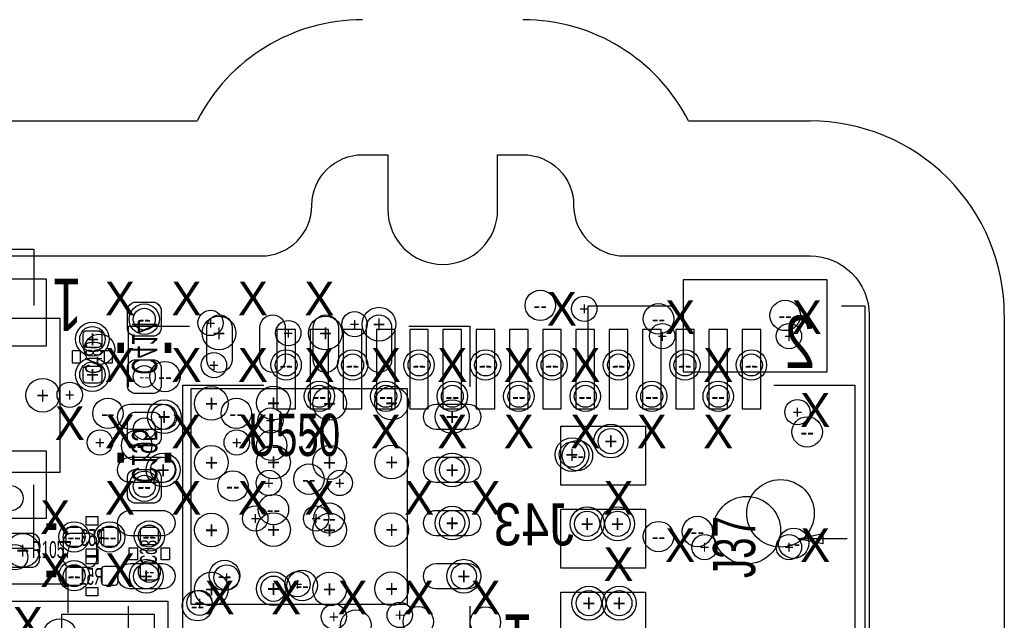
# Model space of a CAD drawing. Extents: x -22 to 398, y -34 to 263.
# Tile 34 of 39: x 49 to 64, y 28 to 37. Entities that reach past the tile are written whole.
import ezdxf
from ezdxf.enums import TextEntityAlignment as Align

# ---------------------------------------------------------------- set-up
doc = ezdxf.new("R2010")
doc.units = 0
for name, color, linetype in [('ASSY_BOT', 17, 'CONTINUOUS'), ('ASSY_TOP', 18, 'CONTINUOUS'), ('BOT', 16, 'CONTINUOUS'), ('DRILL', 12, 'CONTINUOUS'), ('OUTLINE', 6, 'CONTINUOUS'), ('SILK_BOT', 13, 'CONTINUOUS'), ('SILK_TOP', 14, 'CONTINUOUS'), ('TOP', 15, 'CONTINUOUS')]:
    doc.layers.add(name, color=color, linetype=linetype)

# ---------------------------------------------------------------- blocks, each defined once
blk = doc.blocks.new('FIGURE_CIRCLE')
blk.add_circle((0, 0), 0.5)

msp = doc.modelspace()

# ---------------------------------------------------------------- linework, layer by layer
at = {"layer": 'BOT'}
for points in [[(50.628804, 32.10687), (50.628804, 32.41167, -0.294587), (50.730404, 32.51327), (51.035204, 32.51327, -0.294587), (51.136804, 32.41167), (51.136804, 32.10687, -0.294587), (51.035204, 32.00527), (50.730404, 32.00527, -0.294587)], [(50.628804, 31.24327), (50.628804, 31.54807, -0.294587), (50.730404, 31.64967), (51.035204, 31.64967, -0.294587), (51.136804, 31.54807), (51.136804, 31.24327, -0.294587), (51.035204, 31.14167), (50.730404, 31.14167, -0.294587)], [(50.628804, 30.45587), (50.628804, 30.76067, -0.294587), (50.730404, 30.86227), (51.035204, 30.86227, -0.294587), (51.136804, 30.76067), (51.136804, 30.45587, -0.294587), (51.035204, 30.35427), (50.730404, 30.35427, -0.294587)], [(50.628804, 29.59227), (50.628804, 29.89707, -0.294587), (50.730404, 29.99867), (51.035204, 29.99867, -0.294587), (51.136804, 29.89707), (51.136804, 29.59227, -0.294587), (51.035204, 29.49067), (50.730404, 29.49067, -0.294587)], [(49.955704, 29.07157, 0.414214), (49.904904, 29.12237), (49.752504, 29.12237, 0.414214), (49.701704, 29.07157), (49.701704, 28.89377, 0.414214), (49.752504, 28.84297), (49.904904, 28.84297, 0.414214), (49.955704, 28.89377)], [(50.235104, 28.89377, 0.414214), (50.285904, 28.84297), (50.438304, 28.84297, 0.414214), (50.489104, 28.89377), (50.489104, 29.07157, 0.414214), (50.438304, 29.12237), (50.285904, 29.12237, 0.414214), (50.235104, 29.07157)], [(51.047904, 28.86837, 0.414214), (51.098704, 28.91917), (51.098704, 29.07157, 0.414214), (51.047904, 29.12237), (50.870104, 29.12237, 0.414214), (50.819304, 29.07157), (50.819304, 28.91917, 0.414214), (50.870104, 28.86837)], [(50.870104, 28.58897, 0.414214), (50.819304, 28.53817), (50.819304, 28.38577, 0.414214), (50.870104, 28.33497), (51.047904, 28.33497, 0.414214), (51.098704, 28.38577), (51.098704, 28.53817, 0.414214), (51.047904, 28.58897)], [(49.955704, 28.48737, 0.414214), (49.904904, 28.53817), (49.752504, 28.53817, 0.414214), (49.701704, 28.48737), (49.701704, 28.30957, 0.414214), (49.752504, 28.25877), (49.904904, 28.25877, 0.414214), (49.955704, 28.30957)], [(50.235104, 28.30957, 0.414214), (50.285904, 28.25877), (50.438304, 28.25877, 0.414214), (50.489104, 28.30957), (50.489104, 28.48737, 0.414214), (50.438304, 28.53817), (50.285904, 28.53817, 0.414214), (50.235104, 28.48737)]]:
    msp.add_lwpolyline(points, format="xyb", close=True, dxfattribs=at)
for points in [[(48.324008, 32.269938), (48.324008, 29.958538), (49.619408, 29.958538), (49.619408, 32.269938)], [(53.15458, 30.911546), (53.15458, 32.105346), (52.87518, 32.105346), (52.87518, 30.911546)], [(53.654706, 30.911546), (53.654706, 32.105346), (53.375306, 32.105346), (53.375306, 30.911546)], [(54.154578, 30.911546), (54.154578, 32.105346), (53.875178, 32.105346), (53.875178, 30.911546)], [(54.654704, 30.911546), (54.654704, 32.105346), (54.375304, 32.105346), (54.375304, 30.911546)], [(55.154576, 30.911546), (55.154576, 32.105346), (54.875176, 32.105346), (54.875176, 30.911546)], [(55.654702, 30.911546), (55.654702, 32.105346), (55.375302, 32.105346), (55.375302, 30.911546)], [(56.154574, 30.911546), (56.154574, 32.105346), (55.875174, 32.105346), (55.875174, 30.911546)], [(56.6547, 30.911546), (56.6547, 32.105346), (56.3753, 32.105346), (56.3753, 30.911546)], [(57.154826, 30.911546), (57.154826, 32.105346), (56.875426, 32.105346), (56.875426, 30.911546)], [(57.654698, 30.911546), (57.654698, 32.105346), (57.375298, 32.105346), (57.375298, 30.911546)], [(58.154824, 30.911546), (58.154824, 32.105346), (57.875424, 32.105346), (57.875424, 30.911546)], [(58.654696, 30.911546), (58.654696, 32.105346), (58.375296, 32.105346), (58.375296, 30.911546)], [(59.154822, 30.911546), (59.154822, 32.105346), (58.875422, 32.105346), (58.875422, 30.911546)], [(59.654694, 30.911546), (59.654694, 32.105346), (59.375294, 32.105346), (59.375294, 30.911546)], [(60.15482, 30.911546), (60.15482, 32.105346), (59.87542, 32.105346), (59.87542, 30.911546)], [(51.035204, 26.62047), (51.035204, 27.81427), (49.638204, 27.81427), (49.638204, 26.62047)]]:
    msp.add_lwpolyline(points, close=True, dxfattribs=at)
msp.add_circle((60.452, 29.337), 0.508, dxfattribs=at)
at = {"layer": 'OUTLINE'}
for points in [[(54.1655, 36.7665, 0.28186), (51.676808, 35.2425)], [(59.067192, 35.2425, 0.28186), (56.5785, 36.7665)], [(63.8175, 32.3215, 0.414214), (60.8965, 35.2425)], [(14.2875, 33.2105), (52.6415, 33.2105, 0.414203), (53.4035, 33.9725, -0.414224), (54.1655, 34.7345), (54.5465, 34.7345), (54.5465, 33.909, 0.999947), (56.1975, 33.909), (56.1975, 34.7345), (56.5785, 34.7345, -0.414231), (57.3405, 33.9725, 0.414196), (58.1025, 33.2105), (60.8965, 33.2105, -0.414228), (61.7855, 32.3215), (61.7855, 8.6995, -0.414205), (60.8965, 7.8105)]]:
    msp.add_lwpolyline(points, format="xyb", dxfattribs=at)
for points in [[(11.8745, 35.2425), (51.676808, 35.2425)], [(59.067192, 35.2425), (60.8965, 35.2425)], [(63.8175, 32.3215), (63.8175, 8.6995)]]:
    msp.add_lwpolyline(points, dxfattribs=at)
at = {"layer": 'SILK_BOT'}
for points in [[(39.271702, 32.464248), (39.271702, 33.314132), (49.221898, 33.314132), (49.221898, 32.464248)], [(52.6796, 27.1526), (51.4604, 27.1526), (51.4604, 31.2674), (52.6796, 31.2674)], [(60.3504, 31.2674), (61.5696, 31.2674), (61.5696, 27.1526), (60.3504, 27.1526)], [(46.746922, 28.814268), (49.221898, 28.814268), (49.221898, 29.764228)]]:
    msp.add_lwpolyline(points, dxfattribs=at)
at = {"layer": 'SILK_BOT', "const_width": 0.1016}
for points in [[(50.527204, 31.75127), (50.527204, 31.90367)], [(51.238404, 31.75127), (51.238404, 31.90367)], [(50.527204, 30.10027), (50.527204, 30.25267)], [(51.238404, 30.10027), (51.238404, 30.25267)]]:
    msp.add_lwpolyline(points, dxfattribs=at)
at = {"layer": 'SILK_BOT'}
for points in [[(50.184304, 29.28747), (50.184304, 29.16047), (50.006504, 29.16047), (50.006504, 29.28747)], [(50.184304, 28.80487), (50.184304, 28.67787), (50.006504, 28.67787), (50.006504, 28.80487)], [(50.654204, 28.81757), (50.781204, 28.81757), (50.781204, 28.63977), (50.654204, 28.63977)], [(51.136804, 28.81757), (51.263804, 28.81757), (51.263804, 28.63977), (51.136804, 28.63977)], [(50.184304, 28.70327), (50.184304, 28.57627), (50.006504, 28.57627), (50.006504, 28.70327)], [(50.184304, 28.22067), (50.184304, 28.09367), (50.006504, 28.09367), (50.006504, 28.22067)], [(51.238404, 24.71547), (47.225204, 24.71547), (47.225204, 28.01747), (51.238404, 28.01747)]]:
    msp.add_lwpolyline(points, close=True, dxfattribs=at)
at = {"layer": 'SILK_TOP'}
for points in [[(57.5564, 31.496), (57.5564, 32.4612), (58.801, 32.4612)], [(61.3664, 32.4612), (61.722, 32.4612), (61.722, 25.4508), (61.3664, 25.4508)], [(50.6476, 31.242), (50.6476, 32.1564), (51.562, 32.1564)], [(54.864, 32.1564), (55.7784, 32.1564), (55.7784, 31.242)], [(49.612804, 31.95447), (49.612804, 30.17647)], [(61.4553, 28.956), (60.7187, 28.956), (61.087, 29.0322), (61.087, 28.8798), (60.7187, 28.956)], [(49.739804, 27.83967), (49.739804, 28.27147), (46.691804, 28.27147), (46.691804, 27.83967)], [(51.562, 27.0256), (50.6476, 27.0256), (50.6476, 27.94)], [(55.7784, 27.94), (55.7784, 27.0256), (54.864, 27.0256)]]:
    msp.add_lwpolyline(points, dxfattribs=at)
for points in [[(49.924462, 31.780988), (49.797462, 31.780988), (49.797462, 31.603188), (49.924462, 31.603188)], [(50.407062, 31.780988), (50.280062, 31.780988), (50.280062, 31.603188), (50.407062, 31.603188)]]:
    msp.add_lwpolyline(points, close=True, dxfattribs=at)
at = {"layer": 'SILK_TOP', "const_width": 0.1016}
for points in [[(49.562004, 29.13507), (49.409604, 29.13507)], [(49.562004, 28.42387), (49.409604, 28.42387)]]:
    msp.add_lwpolyline(points, dxfattribs=at)
at = {"layer": 'TOP'}
for points in [[(49.409604, 32.86887), (49.409604, 31.85287), (48.698404, 31.85287), (48.698404, 32.86887)], [(61.1505, 31.461202), (58.9915, 31.461202), (58.9915, 32.858202), (61.1505, 32.858202)], [(54.837965, 31.215965), (54.837965, 27.966035), (51.588035, 27.966035), (51.588035, 31.215965)], [(58.42, 29.761434), (57.15, 29.761434), (57.15, 30.650434), (58.42, 30.650434)], [(49.409604, 30.27807), (49.409604, 29.26207), (48.698404, 29.26207), (48.698404, 30.27807)], [(58.42, 28.5115), (57.15, 28.5115), (57.15, 29.4005), (58.42, 29.4005)], [(58.42, 27.261566), (57.15, 27.261566), (57.15, 28.150566), (58.42, 28.150566)]]:
    msp.add_lwpolyline(points, close=True, dxfattribs=at)
for points in [[(52.203604, 32.13227), (52.203604, 31.64967, -1), (51.822604, 31.64967), (51.822604, 32.13227, -1)], [(53.00345, 32.13227), (53.00345, 31.64967, -1), (52.62245, 31.64967), (52.62245, 32.13227, -1)], [(53.80355, 32.13227), (53.80355, 31.64967, -1), (53.42255, 31.64967), (53.42255, 32.13227, -1)], [(54.603396, 32.13227), (54.603396, 31.64967, -1), (54.222396, 31.64967), (54.222396, 32.13227, -1)], [(50.013362, 31.831788, -0.414214), (49.962562, 31.882588), (49.962562, 32.034988, -0.414214), (50.013362, 32.085788), (50.191162, 32.085788, -0.414214), (50.241962, 32.034988), (50.241962, 31.882588, -0.414214), (50.191162, 31.831788)], [(50.191162, 31.552388, -0.414214), (50.241962, 31.501588), (50.241962, 31.349188, -0.414214), (50.191162, 31.298388), (50.013362, 31.298388, -0.414214), (49.962562, 31.349188), (49.962562, 31.501588, -0.414214), (50.013362, 31.552388)], [(51.15433, 30.600396), (50.67173, 30.600396, -1), (50.67173, 30.981396), (51.15433, 30.981396, -1)], [(55.75427, 30.600396), (55.27167, 30.600396, -1), (55.27167, 30.981396), (55.75427, 30.981396, -1)], [(51.15433, 29.80055), (50.67173, 29.80055, -1), (50.67173, 30.18155), (51.15433, 30.18155, -1)], [(55.75427, 29.80055), (55.27167, 29.80055, -1), (55.27167, 30.18155), (55.75427, 30.18155, -1)], [(51.15433, 29.00045), (50.67173, 29.00045, -1), (50.67173, 29.38145), (51.15433, 29.38145, -1)], [(55.75427, 29.00045), (55.27167, 29.00045, -1), (55.27167, 29.38145), (55.75427, 29.38145, -1)], [(49.206404, 29.03347), (48.901604, 29.03347, 0.294587), (48.800004, 28.93187), (48.800004, 28.62707, 0.294587), (48.901604, 28.52547), (49.206404, 28.52547, 0.294587), (49.308004, 28.62707), (49.308004, 28.93187, 0.294587)], [(50.070004, 29.03347), (49.765204, 29.03347, 0.294587), (49.663604, 28.93187), (49.663604, 28.62707, 0.294587), (49.765204, 28.52547), (50.070004, 28.52547, 0.294587), (50.171604, 28.62707), (50.171604, 28.93187, 0.294587)], [(51.15433, 28.200604), (50.67173, 28.200604, -1), (50.67173, 28.581604), (51.15433, 28.581604, -1)], [(55.75427, 28.200604), (55.27167, 28.200604, -1), (55.27167, 28.581604), (55.75427, 28.581604, -1)]]:
    msp.add_lwpolyline(points, format="xyb", close=True, dxfattribs=at)
msp.add_circle((59.944, 29.083), 0.508, dxfattribs=at)

# ---------------------------------------------------------------- block references
at = {"layer": 'DRILL'}
for p, xscale, yscale in [((56.83885, 32.46755), 0.4572, 0.4572), ((57.500012, 32.415988), 0.381, 0.381), ((50.882804, 32.25927), 0.4572, 0.4572), ((54.412896, 32.183578), 0.508, 0.508), ((58.61685, 32.26435), 0.4572, 0.4572), ((60.52185, 32.31515), 0.4572, 0.4572), ((50.882804, 32.25927), 0.3302, 0.3302), ((51.879754, 32.20212), 0.381, 0.381), ((52.006754, 32.04972), 0.508, 0.508), ((53.606954, 32.04972), 0.508, 0.508), ((54.045612, 32.183578), 0.381, 0.381), ((50.102262, 31.958788), 0.508, 0.508), ((50.102262, 31.958788), 0.381, 0.381), ((53.048154, 32.04972), 0.381, 0.381), ((58.674, 32.004), 0.381, 0.381), ((60.579, 32.004), 0.381, 0.381), ((50.20945, 31.80715), 0.4572, 0.4572), ((51.930554, 31.56712), 0.381, 0.381), ((53.01615, 31.570168), 0.4572, 0.4572), ((53.01615, 31.570168), 0.3302, 0.3302), ((54.015894, 31.570168), 0.4572, 0.4572), ((54.015894, 31.570168), 0.3302, 0.3302), ((55.015638, 31.570168), 0.4572, 0.4572), ((55.015638, 31.570168), 0.3302, 0.3302), ((56.015382, 31.570168), 0.4572, 0.4572), ((56.015382, 31.570168), 0.3302, 0.3302), ((57.015126, 31.570168), 0.4572, 0.4572), ((57.015126, 31.570168), 0.3302, 0.3302), ((58.01487, 31.570168), 0.4572, 0.4572), ((58.01487, 31.570168), 0.3302, 0.3302), ((59.014614, 31.570168), 0.4572, 0.4572), ((59.014614, 31.570168), 0.3302, 0.3302), ((60.014358, 31.570168), 0.4572, 0.4572), ((60.014358, 31.570168), 0.3302, 0.3302), ((50.102262, 31.425388), 0.508, 0.508), ((50.102262, 31.425388), 0.381, 0.381), ((50.882804, 31.39567), 0.3302, 0.3302), ((51.193954, 31.39567), 0.4572, 0.4572), ((49.35474, 31.114238), 0.508, 0.508), ((49.76114, 31.12135), 0.381, 0.381), ((52.825396, 30.997398), 0.508, 0.508), ((53.516276, 31.098998), 0.4572, 0.4572), ((53.516276, 31.098998), 0.3302, 0.3302), ((54.51602, 31.098998), 0.4572, 0.4572), ((54.603396, 30.997398), 0.508, 0.508), ((54.51602, 31.098998), 0.3302, 0.3302), ((55.515764, 31.098998), 0.4572, 0.4572), ((55.515764, 31.098998), 0.3302, 0.3302), ((56.515508, 31.098998), 0.4572, 0.4572), ((56.515508, 31.098998), 0.3302, 0.3302), ((57.515252, 31.098998), 0.4572, 0.4572), ((57.515252, 31.098998), 0.3302, 0.3302), ((58.514996, 31.098998), 0.4572, 0.4572), ((58.514996, 31.098998), 0.3302, 0.3302), ((59.51474, 31.098998), 0.4572, 0.4572), ((59.51474, 31.098998), 0.3302, 0.3302), ((51.891946, 30.991048), 0.508, 0.508), ((53.669946, 30.991048), 0.508, 0.508), ((50.33645, 30.84195), 0.4572, 0.4572), ((51.182778, 30.790896), 0.508, 0.508), ((51.182778, 30.790896), 0.381, 0.381), ((52.26685, 30.84195), 0.4572, 0.4572), ((55.51297, 30.790896), 0.508, 0.508), ((60.706, 30.861), 0.381, 0.381), ((52.7812, 30.734), 0.381, 0.381), ((50.882804, 30.60827), 0.3302, 0.3302), ((57.899554, 30.42412), 0.508, 0.508), ((60.85205, 30.56255), 0.4572, 0.4572), ((50.2158, 30.4038), 0.381, 0.381), ((50.76825, 30.35935), 0.4572, 0.4572), ((52.2732, 30.4038), 0.381, 0.381), ((52.80025, 30.35935), 0.4572, 0.4572), ((57.899554, 30.42412), 0.381, 0.381), ((52.825396, 30.108398), 0.508, 0.508), ((54.603396, 30.108398), 0.508, 0.508), ((57.315354, 30.22092), 0.508, 0.508), ((57.315354, 30.22092), 0.381, 0.381), ((57.39765, 30.20695), 0.4572, 0.4572), ((51.167284, 29.99105), 0.508, 0.508), ((51.891946, 30.102048), 0.508, 0.508), ((53.669946, 30.102048), 0.508, 0.508), ((55.51297, 29.99105), 0.508, 0.508), ((51.167284, 29.99105), 0.381, 0.381), ((53.35905, 29.85135), 0.4572, 0.4572), ((55.51297, 29.99105), 0.381, 0.381), ((50.882804, 29.74467), 0.4572, 0.4572), ((52.21605, 29.74975), 0.4572, 0.4572), ((52.7558, 29.7942), 0.381, 0.381), ((53.8226, 29.7942), 0.381, 0.381), ((50.882804, 29.74467), 0.3302, 0.3302), ((48.8696, 29.5656), 0.381, 0.381), ((52.82565, 29.39415), 0.4572, 0.4572), ((53.66385, 29.26715), 0.4572, 0.4572), ((51.891946, 29.086048), 0.508, 0.508), ((52.5526, 29.2608), 0.381, 0.381), ((52.825396, 29.092398), 0.508, 0.508), ((53.467, 29.2608), 0.381, 0.381), ((53.669946, 29.086048), 0.508, 0.508), ((54.603396, 29.092398), 0.508, 0.508), ((55.51297, 29.19095), 0.508, 0.508), ((55.51297, 29.19095), 0.381, 0.381), ((57.543954, 29.17952), 0.508, 0.508), ((57.543954, 29.17952), 0.381, 0.381), ((58.001154, 29.17952), 0.508, 0.508), ((58.001154, 29.17952), 0.381, 0.381), ((49.828704, 28.98267), 0.4572, 0.4572), ((50.362104, 28.98267), 0.4572, 0.4572), ((50.959004, 28.99537), 0.4572, 0.4572), ((58.61685, 28.98775), 0.4572, 0.4572), ((59.20105, 29.06395), 0.4572, 0.4572), ((49.054004, 28.77947), 0.508, 0.508), ((49.828704, 28.98267), 0.3302, 0.3302), ((50.362104, 28.98267), 0.3302, 0.3302), ((50.959004, 28.99537), 0.3302, 0.3302), ((60.64885, 28.88615), 0.4572, 0.4572), ((59.309, 28.829), 0.381, 0.381), ((60.579, 28.829), 0.381, 0.381), ((48.93945, 28.677616), 0.381, 0.381), ((49.828704, 28.39847), 0.4572, 0.4572), ((50.91303, 28.391104), 0.508, 0.508), ((50.91303, 28.391104), 0.381, 0.381), ((50.959004, 28.46197), 0.3302, 0.3302), ((52.08905, 28.40355), 0.4572, 0.4572), ((55.688738, 28.391104), 0.508, 0.508), ((55.688738, 28.391104), 0.381, 0.381), ((49.828704, 28.39847), 0.3302, 0.3302), ((51.891946, 28.197048), 0.508, 0.508), ((52.1208, 28.3718), 0.381, 0.381), ((52.825396, 28.203398), 0.508, 0.508), ((53.1876, 28.2702), 0.381, 0.381), ((53.25745, 28.25115), 0.4572, 0.4572), ((53.669946, 28.197048), 0.508, 0.508), ((54.603396, 28.203398), 0.508, 0.508), ((52.825396, 28.203398), 0.381, 0.381), ((51.68265, 27.94635), 0.4572, 0.4572), ((51.7144, 27.9908), 0.381, 0.381), ((57.569354, 27.98572), 0.508, 0.508), ((57.569354, 27.98572), 0.381, 0.381), ((58.026554, 27.98572), 0.508, 0.508), ((58.026554, 27.98572), 0.381, 0.381), ((54.724554, 27.80792), 0.381, 0.381), ((53.733954, 27.78252), 0.381, 0.381), ((54.064154, 27.65552), 0.4572, 0.4572), ((55.003954, 27.70632), 0.4572, 0.4572), ((56.013604, 27.69997), 0.4572, 0.4572), ((49.612804, 27.497532), 0.508, 0.508)]:
    msp.add_blockref('FIGURE_CIRCLE', p, dxfattribs=dict(at, xscale=xscale, yscale=yscale))

# ---------------------------------------------------------------- texts
at = {"layer": 'ASSY_BOT', "text_generation_flag": 2}
for s, height, width, p in [('C414', 0.381, 0.666667, (50.69586, 31.830518)), ('C195', 0.381, 0.666667, (50.6984, 30.2006)), ('C93', 0.254, 0.6, (50.816764, 28.7528))]:
    msp.add_text(s, height=height, rotation=270, dxfattribs=dict(at, width=width)).set_placement(p, align=Align.CENTER)
for s, height, width, p in [('J43', 0.635, 0.8784, (56.7436, 28.8544)), ('R53', 0.254, 0.6, (50.1142, 28.846018)), ('R51', 0.254, 0.6, (50.0888, 28.261818))]:
    msp.add_text(s, height=height, dxfattribs=dict(at, width=width)).set_placement(p, align=Align.CENTER)
at = {"layer": 'ASSY_TOP'}
for s, height, width, p in [('C480', 0.254, 0.6, (50.247296, 31.683198)), ('J37', 0.635, 0.68, (60.071, 28.829))]:
    msp.add_text(s, height=height, rotation=90, dxfattribs=dict(at, width=width)).set_placement(p, align=Align.CENTER)
for s, height, width, p in [('U550', 0.635, 0.68, (53.1368, 30.2006)), ('R1057', 0.254, 0.6, (49.4919, 28.664916))]:
    msp.add_text(s, height=height, dxfattribs=dict(at, width=width)).set_placement(p, align=Align.CENTER)
at = {"layer": 'DRILL'}
for s, height, p in [('X', 0.508, (50.51679, 32.569912)), ('X', 0.508, (51.516534, 32.569912)), ('X', 0.508, (52.516278, 32.569912)), ('X', 0.508, (53.516022, 32.569912)), ('X', 0.508, (57.163462, 32.415988)), ('--', 0.2286, (56.83885, 32.46755)), ('+', 0.1905, (57.500012, 32.415988)), ('X', 0.508, (58.941462, 32.288988)), ('X', 0.508, (60.846462, 32.288988)), ('--', 0.2286, (60.52185, 32.31515)), ('--', 0.2286, (50.882804, 32.25927)), ('--', 0.1651, (50.882804, 32.25927)), ('+', 0.1905, (51.879754, 32.20212)), ('+', 0.254, (52.006754, 32.04972)), ('+', 0.254, (53.606954, 32.04972)), ('+', 0.1905, (54.045612, 32.183578)), ('+', 0.254, (54.412896, 32.183578)), ('--', 0.2286, (58.61685, 32.26435)), ('+', 0.254, (50.102262, 31.958788)), ('+', 0.1905, (50.102262, 31.958788)), ('+', 0.1905, (53.048154, 32.04972)), ('+', 0.1905, (58.674, 32.004)), ('+', 0.1905, (60.579, 32.004)), ('--', 0.2286, (50.20945, 31.80715)), ('X', 0.508, (50.51679, 31.570168)), ('X', 0.508, (51.516534, 31.570168)), ('X', 0.508, (52.516278, 31.570168)), ('X', 0.508, (53.516022, 31.570168)), ('X', 0.508, (54.515766, 31.570168)), ('X', 0.508, (55.51551, 31.570168)), ('X', 0.508, (56.515254, 31.570168)), ('X', 0.508, (57.514998, 31.570168)), ('X', 0.508, (59.514486, 31.570168)), ('+', 0.1905, (51.930554, 31.56712)), ('--', 0.2286, (53.01615, 31.570168)), ('--', 0.1651, (53.01615, 31.570168)), ('--', 0.2286, (54.015894, 31.570168)), ('--', 0.1651, (54.015894, 31.570168)), ('--', 0.2286, (55.015638, 31.570168)), ('--', 0.1651, (55.015638, 31.570168)), ('--', 0.2286, (56.015382, 31.570168)), ('--', 0.1651, (56.015382, 31.570168)), ('--', 0.2286, (57.015126, 31.570168)), ('--', 0.1651, (57.015126, 31.570168)), ('--', 0.2286, (58.01487, 31.570168)), ('--', 0.1651, (58.01487, 31.570168)), ('--', 0.2286, (59.014614, 31.570168)), ('--', 0.1651, (59.014614, 31.570168)), ('--', 0.2286, (60.014358, 31.570168)), ('--', 0.1651, (60.014358, 31.570168)), ('+', 0.254, (50.102262, 31.425388)), ('+', 0.1905, (50.102262, 31.425388)), ('--', 0.1651, (50.882804, 31.39567)), ('--', 0.2286, (51.193954, 31.39567)), ('+', 0.254, (49.35474, 31.114238)), ('+', 0.1905, (49.76114, 31.12135)), ('X', 0.508, (60.973462, 30.891988)), ('+', 0.254, (51.891946, 30.991048)), ('+', 0.254, (52.825396, 30.997398)), ('--', 0.2286, (53.516276, 31.098998)), ('--', 0.1651, (53.516276, 31.098998)), ('+', 0.254, (53.669946, 30.991048)), ('--', 0.2286, (54.51602, 31.098998)), ('--', 0.1651, (54.51602, 31.098998)), ('+', 0.254, (54.603396, 30.997398)), ('--', 0.2286, (55.515764, 31.098998)), ('--', 0.1651, (55.515764, 31.098998)), ('--', 0.2286, (56.515508, 31.098998)), ('--', 0.1651, (56.515508, 31.098998)), ('--', 0.2286, (57.515252, 31.098998)), ('--', 0.1651, (57.515252, 31.098998)), ('--', 0.2286, (58.514996, 31.098998)), ('--', 0.1651, (58.514996, 31.098998)), ('--', 0.2286, (59.51474, 31.098998)), ('--', 0.1651, (59.51474, 31.098998)), ('X', 0.508, (49.76114, 30.695138)), ('--', 0.2286, (50.33645, 30.84195)), ('X', 0.508, (50.51679, 30.570424)), ('+', 0.254, (51.182778, 30.790896)), ('+', 0.1905, (51.182778, 30.790896)), ('X', 0.508, (51.516534, 30.570424)), ('--', 0.2286, (52.26685, 30.84195)), ('X', 0.508, (52.516278, 30.570424)), ('X', 0.508, (53.516022, 30.570424)), ('X', 0.508, (54.515766, 30.570424)), ('X', 0.508, (55.51551, 30.570424)), ('+', 0.254, (55.51297, 30.790896)), ('X', 0.508, (56.515254, 30.570424)), ('X', 0.508, (57.514998, 30.570424)), ('X', 0.508, (58.514742, 30.570424)), ('X', 0.508, (59.514486, 30.570424)), ('+', 0.1905, (60.706, 30.861)), ('+', 0.1905, (52.7812, 30.734)), ('--', 0.1651, (50.882804, 30.60827)), ('+', 0.254, (57.899554, 30.42412)), ('--', 0.2286, (60.85205, 30.56255)), ('+', 0.1905, (50.2158, 30.4038)), ('+', 0.1905, (52.2732, 30.4038)), ('+', 0.1905, (57.899554, 30.42412)), ('--', 0.2286, (50.76825, 30.35935)), ('--', 0.2286, (52.80025, 30.35935)), ('+', 0.254, (57.315354, 30.22092)), ('+', 0.1905, (57.315354, 30.22092)), ('+', 0.254, (51.167284, 29.99105)), ('+', 0.254, (51.891946, 30.102048)), ('+', 0.254, (52.825396, 30.108398)), ('+', 0.254, (53.669946, 30.102048)), ('+', 0.254, (54.603396, 30.108398)), ('+', 0.254, (55.51297, 29.99105)), ('--', 0.2286, (57.39765, 30.20695)), ('+', 0.1905, (51.167284, 29.99105)), ('+', 0.1905, (55.51297, 29.99105)), ('X', 0.508, (50.51679, 29.57068)), ('X', 0.508, (51.516534, 29.57068)), ('X', 0.508, (52.516278, 29.57068)), ('+', 0.1905, (52.7558, 29.7942)), ('--', 0.2286, (53.35905, 29.85135)), ('X', 0.508, (53.516022, 29.57068)), ('+', 0.1905, (53.8226, 29.7942)), ('X', 0.508, (55.015638, 29.57068)), ('X', 0.508, (56.015382, 29.57068)), ('X', 0.508, (58.01487, 29.57068)), ('--', 0.2286, (50.882804, 29.74467)), ('--', 0.1651, (50.882804, 29.74467)), ('--', 0.2286, (52.21605, 29.74975)), ('X', 0.508, (49.542954, 29.28112)), ('+', 0.1905, (52.5526, 29.2608)), ('--', 0.2286, (52.82565, 29.39415)), ('+', 0.1905, (53.467, 29.2608)), ('+', 0.254, (51.891946, 29.086048)), ('+', 0.254, (52.825396, 29.092398)), ('--', 0.2286, (53.66385, 29.26715)), ('+', 0.254, (53.669946, 29.086048)), ('+', 0.254, (54.603396, 29.092398)), ('+', 0.254, (55.51297, 29.19095)), ('+', 0.1905, (55.51297, 29.19095)), ('+', 0.254, (57.543954, 29.17952)), ('+', 0.1905, (57.543954, 29.17952)), ('+', 0.254, (58.001154, 29.17952)), ('+', 0.1905, (58.001154, 29.17952)), ('X', 0.508, (58.941462, 28.859988)), ('--', 0.2286, (59.20105, 29.06395)), ('X', 0.508, (60.973462, 28.859988)), ('--', 0.2286, (49.828704, 28.98267)), ('--', 0.1651, (49.828704, 28.98267)), ('--', 0.2286, (50.362104, 28.98267)), ('--', 0.1651, (50.362104, 28.98267)), ('--', 0.2286, (50.959004, 28.99537)), ('--', 0.1651, (50.959004, 28.99537)), ('--', 0.2286, (58.61685, 28.98775)), ('+', 0.1905, (59.309, 28.829)), ('+', 0.1905, (60.579, 28.829)), ('+', 0.254, (49.054004, 28.77947)), ('X', 0.508, (49.542954, 28.48102)), ('X', 0.508, (50.51679, 28.48102)), ('X', 0.508, (58.01487, 28.570936)), ('--', 0.2286, (60.64885, 28.88615)), ('+', 0.254, (50.91303, 28.391104)), ('+', 0.1905, (50.91303, 28.391104)), ('--', 0.1651, (50.959004, 28.46197)), ('+', 0.1905, (52.1208, 28.3718)), ('+', 0.254, (55.688738, 28.391104)), ('+', 0.1905, (55.688738, 28.391104)), ('--', 0.2286, (49.828704, 28.39847)), ('--', 0.1651, (49.828704, 28.39847)), ('+', 0.254, (51.891946, 28.197048)), ('X', 0.508, (52.016406, 28.071064)), ('--', 0.2286, (52.08905, 28.40355)), ('+', 0.254, (52.825396, 28.203398)), ('X', 0.508, (53.01615, 28.071064)), ('+', 0.1905, (53.1876, 28.2702)), ('+', 0.254, (53.669946, 28.197048)), ('X', 0.508, (54.015894, 28.071064)), ('+', 0.254, (54.603396, 28.203398)), ('X', 0.508, (55.015638, 28.071064)), ('X', 0.508, (56.015382, 28.071064)), ('+', 0.1905, (52.825396, 28.203398)), ('--', 0.2286, (53.25745, 28.25115)), ('+', 0.1905, (51.7144, 27.9908)), ('+', 0.254, (57.569354, 27.98572)), ('+', 0.1905, (57.569354, 27.98572)), ('+', 0.254, (58.026554, 27.98572)), ('+', 0.1905, (58.026554, 27.98572)), ('X', 0.508, (49.130712, 27.672538)), ('--', 0.2286, (51.68265, 27.94635)), ('+', 0.1905, (53.733954, 27.78252)), ('+', 0.1905, (54.724554, 27.80792))]:
    msp.add_text(s, height=height, dxfattribs=at).set_placement(p, align=Align.MIDDLE_CENTER)
at = {"layer": 'SILK_BOT', "text_generation_flag": 2, "width": 0.774194}
msp.add_text('2', height=0.7874, dxfattribs=at).set_placement((60.744354, 31.524702), align=Align.CENTER)
at = {"layer": 'SILK_TOP', "width": 0.774194}
for p in [(49.720754, 32.871156), (56.502554, 27.816556)]:
    msp.add_text('1', height=0.7874, rotation=180, dxfattribs=at).set_placement(p, align=Align.CENTER)

doc.saveas('drawing.dxf')
